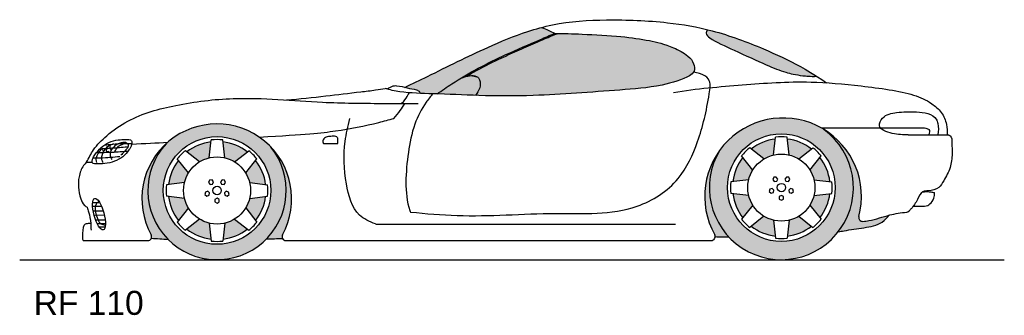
# Model space of a CAD drawing. Header units: millimetres. Extents: x 2.33 to 7.45, y 3.47 to 5.
import ezdxf

# ---------------------------------------------------------------- set-up
doc = ezdxf.new("R2010")
doc.units = ezdxf.units.MM
doc.layers.add('HATCH', color=7, linetype='Continuous')
doc.styles.add('arial', font='ARIAL.TTF')

# ---------------------------------------------------------------- blocks, each defined once
blk = doc.blocks.new('*U15')
at = {"layer": 'HATCH', "color": 251, "linetype": 'Continuous'}
for points in [[(4.4983, 4.6166), (4.7223, 4.6768), (4.6198, 4.6971)], [(4.7223, 4.6768), (4.4983, 4.6166), (4.7209, 4.652)], [(4.6198, 4.6971), (4.7134, 4.7), (4.6666, 4.7111)], [(4.7134, 4.7), (4.6198, 4.6971), (4.7223, 4.6768)], [(4.6922, 4.7112), (4.6666, 4.7111), (4.7134, 4.7)], [(4.6977, 4.6089), (4.7209, 4.652), (4.4983, 4.6166)]]:
    blk.add_solid(points, dxfattribs=at)
blk = doc.blocks.new('*U16')
at = {"layer": 'HATCH', "color": 251, "linetype": 'Continuous'}
for points in [[(6.512, 4.4318), (6.5838, 4.3628), (6.581, 4.3788)], [(6.581, 4.3788), (6.5838, 4.3628), (6.6372, 4.3124)], [(6.5838, 4.3628), (6.6349, 4.2773), (6.6372, 4.3124)], [(5.9699, 4.3244), (5.924, 4.2436), (5.9306, 4.2355)], [(6.6372, 4.3124), (6.6349, 4.2773), (6.678, 4.2356)], [(6.6349, 4.2773), (6.6616, 4.1813), (6.678, 4.2356)], [(5.924, 4.2436), (5.8975, 4.1544), (5.9306, 4.2355)], [(5.9306, 4.2355), (5.8975, 4.1544), (5.9154, 4.1395)], [(6.678, 4.2356), (6.6616, 4.1813), (6.7017, 4.1518)], [(5.8975, 4.1544), (5.8919, 4.0616), (5.9154, 4.1395)], [(6.6616, 4.1813), (6.6622, 4.0817), (6.7017, 4.1518)], [(6.7017, 4.1518), (6.6622, 4.0817), (6.707, 4.0649)], [(5.9154, 4.1395), (5.8919, 4.0616), (5.9254, 4.0428)], [(5.8919, 4.0616), (5.9074, 3.9699), (5.9254, 4.0428)], [(6.6622, 4.0817), (6.6365, 3.9854), (6.707, 4.0649)], [(6.707, 4.0649), (6.6365, 3.9854), (6.6938, 3.9789)], [(5.9254, 4.0428), (5.9074, 3.9699), (5.9599, 3.9519)], [(5.9074, 3.9699), (5.9433, 3.8842), (5.9599, 3.9519)], [(5.9599, 3.9519), (5.9433, 3.8842), (6.0167, 3.8729)], [(6.6365, 3.9854), (6.5864, 3.8993), (6.6938, 3.9789)], [(6.6938, 3.9789), (6.5864, 3.8993), (6.6949, 3.9656)], [(6.6949, 3.9656), (6.5864, 3.8993), (6.7041, 3.956)], [(6.7041, 3.956), (6.5864, 3.8993), (6.7173, 3.9542)], [(6.7173, 3.9542), (6.5864, 3.8993), (6.7987, 3.9407)], [(6.7834, 3.9664), (6.7173, 3.9542), (6.8276, 3.9595)], [(6.8276, 3.9595), (6.7173, 3.9542), (6.7987, 3.9407)], [(6.8508, 3.986), (6.7834, 3.9664), (6.8276, 3.9595)], [(6.7987, 3.9407), (6.5864, 3.8993), (6.7283, 3.9221)], [(5.9433, 3.8842), (5.9452, 3.8794), (6.0167, 3.8729)], [(5.9452, 3.8794), (5.9458, 3.8742), (6.0167, 3.8729)]]:
    blk.add_solid(points, dxfattribs=at)
blk = doc.blocks.new('*U17')
at = {"layer": 'HATCH', "color": 251, "linetype": 'Continuous'}
for points in [[(3.0879, 4.3578), (3.0312, 4.2927), (3.0352, 4.2832)], [(3.6335, 4.3402), (3.6795, 4.2663), (3.6836, 4.2754)], [(3.0312, 4.2927), (2.9903, 4.2168), (3.0352, 4.2832)], [(3.0352, 4.2832), (2.9903, 4.2168), (3.0029, 4.1978)], [(3.6836, 4.2754), (3.6795, 4.2663), (3.719, 4.2015)], [(3.6795, 4.2663), (3.7064, 4.1836), (3.719, 4.2015)], [(2.9903, 4.2168), (2.967, 4.1338), (3.0029, 4.1978)], [(3.0029, 4.1978), (2.967, 4.1338), (2.9932, 4.107)], [(3.719, 4.2015), (3.7064, 4.1836), (3.7382, 4.1219)], [(3.7064, 4.1836), (3.7127, 4.0968), (3.7382, 4.1219)], [(2.967, 4.1338), (2.9626, 4.0477), (2.9932, 4.107)], [(2.9932, 4.107), (2.9626, 4.0477), (3.0066, 4.0167)], [(3.7382, 4.1219), (3.7127, 4.0968), (3.7404, 4.0401)], [(3.7127, 4.0968), (3.698, 4.0111), (3.7404, 4.0401)], [(2.9626, 4.0477), (2.9772, 3.9627), (3.0066, 4.0167)], [(3.0066, 4.0167), (2.9772, 3.9627), (3.0424, 3.9327)], [(3.698, 4.0111), (3.6631, 3.9314), (3.7254, 3.9596)], [(3.7404, 4.0401), (3.698, 4.0111), (3.7254, 3.9596)], [(2.9772, 3.9627), (3.0101, 3.883), (3.0424, 3.9327)], [(3.7254, 3.9596), (3.6631, 3.9314), (3.6939, 3.884)], [(3.0424, 3.9327), (3.0101, 3.883), (3.0981, 3.8603)], [(3.6631, 3.9314), (3.6102, 3.8624), (3.6939, 3.884)], [(3.0101, 3.883), (3.0125, 3.8748), (3.0981, 3.8603)], [(3.0125, 3.8748), (3.0113, 3.8663), (3.0981, 3.8603)], [(3.6939, 3.884), (3.6102, 3.8624), (3.6914, 3.8745)], [(3.6914, 3.8745), (3.6102, 3.8624), (3.6938, 3.8651)]]:
    blk.add_solid(points, dxfattribs=at)
blk = doc.blocks.new('*U18')
at = {"layer": 'HATCH', "color": 251, "linetype": 'Continuous'}
for points in [[(3.4199, 3.9531), (3.3941, 3.9447), (3.5097, 3.9137)], [(3.4442, 3.9654), (3.4199, 3.9531), (3.5097, 3.9137)], [(3.3941, 3.9447), (3.3843, 3.8617), (3.5097, 3.9137)], [(3.5097, 3.9137), (3.3843, 3.8617), (3.4506, 3.8792)]]:
    blk.add_solid(points, dxfattribs=at)
blk = doc.blocks.new('*U19')
at = {"layer": 'HATCH', "color": 251, "linetype": 'Continuous'}
for points in [[(3.5229, 4.0735), (3.5144, 4.0476), (3.5883, 4.017)], [(3.6058, 4.0832), (3.5229, 4.0735), (3.5883, 4.017)], [(3.5144, 4.0476), (3.5021, 4.0233), (3.5883, 4.017)], [(3.5021, 4.0233), (3.5539, 3.9578), (3.5883, 4.017)]]:
    blk.add_solid(points, dxfattribs=at)
blk = doc.blocks.new('*U20')
at = {"layer": 'HATCH', "color": 251, "linetype": 'Continuous'}
for points in [[(3.5539, 4.271), (3.5021, 4.2055), (3.5883, 4.2118)], [(3.5883, 4.2118), (3.5021, 4.2055), (3.6058, 4.1456)], [(3.5021, 4.2055), (3.5144, 4.1812), (3.6058, 4.1456)], [(3.5144, 4.1812), (3.5229, 4.1553), (3.6058, 4.1456)]]:
    blk.add_solid(points, dxfattribs=at)
blk = doc.blocks.new('*U21')
at = {"layer": 'HATCH', "color": 251, "linetype": 'Continuous'}
for points in [[(3.3843, 4.3671), (3.3941, 4.2841), (3.4506, 4.3496)], [(3.4506, 4.3496), (3.3941, 4.2841), (3.5097, 4.3151)], [(3.5097, 4.3151), (3.3941, 4.2841), (3.4199, 4.2757)], [(3.5097, 4.3151), (3.4199, 4.2757), (3.4442, 4.2634)]]:
    blk.add_solid(points, dxfattribs=at)
blk = doc.blocks.new('*U22')
at = {"layer": 'HATCH', "color": 251, "linetype": 'Continuous'}
for points in [[(3.3219, 4.3671), (3.2557, 4.3496), (3.3122, 4.2841)], [(3.2557, 4.3496), (3.1965, 4.3151), (3.3122, 4.2841)], [(3.1965, 4.3151), (3.2863, 4.2757), (3.3122, 4.2841)], [(3.1965, 4.3151), (3.2621, 4.2634), (3.2863, 4.2757)]]:
    blk.add_solid(points, dxfattribs=at)
blk = doc.blocks.new('*U23')
at = {"layer": 'HATCH', "color": 251, "linetype": 'Continuous'}
for points in [[(3.1524, 4.271), (3.1179, 4.2118), (3.2042, 4.2055)], [(3.1179, 4.2118), (3.1004, 4.1456), (3.2042, 4.2055)], [(3.2042, 4.2055), (3.1004, 4.1456), (3.1918, 4.1812)], [(3.1918, 4.1812), (3.1004, 4.1456), (3.1834, 4.1553)]]:
    blk.add_solid(points, dxfattribs=at)
blk = doc.blocks.new('*U24')
at = {"layer": 'HATCH', "color": 251, "linetype": 'Continuous'}
for points in [[(3.1004, 4.0832), (3.1179, 4.017), (3.1834, 4.0735)], [(3.1834, 4.0735), (3.1179, 4.017), (3.1918, 4.0476)], [(3.1918, 4.0476), (3.1179, 4.017), (3.2042, 4.0233)], [(3.2042, 4.0233), (3.1179, 4.017), (3.1524, 3.9578)]]:
    blk.add_solid(points, dxfattribs=at)
blk = doc.blocks.new('*U25')
at = {"layer": 'HATCH', "color": 251, "linetype": 'Continuous'}
for points in [[(3.2621, 3.9654), (3.1965, 3.9137), (3.2863, 3.9531)], [(3.2863, 3.9531), (3.1965, 3.9137), (3.3122, 3.9447)], [(3.3122, 3.9447), (3.1965, 3.9137), (3.3219, 3.8617)], [(3.1965, 3.9137), (3.2557, 3.8792), (3.3219, 3.8617)]]:
    blk.add_solid(points, dxfattribs=at)
blk = doc.blocks.new('*U26')
at = {"layer": 'HATCH', "color": 251, "linetype": 'Continuous'}
for points in [[(6.3312, 3.9597), (6.3215, 3.8767), (6.4469, 3.9287)], [(6.3571, 3.9681), (6.3312, 3.9597), (6.4469, 3.9287)], [(6.3813, 3.9804), (6.3571, 3.9681), (6.4469, 3.9287)], [(6.4469, 3.9287), (6.3215, 3.8767), (6.3877, 3.8942)]]:
    blk.add_solid(points, dxfattribs=at)
blk = doc.blocks.new('*U27')
at = {"layer": 'HATCH', "color": 251, "linetype": 'Continuous'}
for points in [[(6.4516, 4.0626), (6.4392, 4.0383), (6.5255, 4.032)], [(6.46, 4.0885), (6.4516, 4.0626), (6.5255, 4.032)], [(6.5429, 4.0982), (6.46, 4.0885), (6.5255, 4.032)], [(6.4392, 4.0383), (6.491, 3.9728), (6.5255, 4.032)]]:
    blk.add_solid(points, dxfattribs=at)
blk = doc.blocks.new('*U28')
at = {"layer": 'HATCH', "color": 251, "linetype": 'Continuous'}
for points in [[(6.491, 4.286), (6.4392, 4.2205), (6.5255, 4.2268)], [(6.5255, 4.2268), (6.4392, 4.2205), (6.5429, 4.1606)], [(6.4392, 4.2205), (6.4516, 4.1962), (6.5429, 4.1606)], [(6.4516, 4.1962), (6.46, 4.1703), (6.5429, 4.1606)]]:
    blk.add_solid(points, dxfattribs=at)
blk = doc.blocks.new('*U29')
at = {"layer": 'HATCH', "color": 251, "linetype": 'Continuous'}
for points in [[(6.3215, 4.3821), (6.3312, 4.2991), (6.3877, 4.3646)], [(6.3877, 4.3646), (6.3312, 4.2991), (6.4469, 4.3301)], [(6.4469, 4.3301), (6.3312, 4.2991), (6.3571, 4.2907)], [(6.4469, 4.3301), (6.3571, 4.2907), (6.3813, 4.2784)]]:
    blk.add_solid(points, dxfattribs=at)
blk = doc.blocks.new('*U30')
at = {"layer": 'HATCH', "color": 251, "linetype": 'Continuous'}
for points in [[(6.1928, 4.3646), (6.1336, 4.3301), (6.2493, 4.2991)], [(6.2591, 4.3821), (6.1928, 4.3646), (6.2493, 4.2991)], [(6.1336, 4.3301), (6.2234, 4.2907), (6.2493, 4.2991)], [(6.1336, 4.3301), (6.1992, 4.2784), (6.2234, 4.2907)]]:
    blk.add_solid(points, dxfattribs=at)
blk = doc.blocks.new('*U31')
at = {"layer": 'HATCH', "color": 251, "linetype": 'Continuous'}
for points in [[(6.0895, 4.286), (6.055, 4.2268), (6.1413, 4.2205)], [(6.055, 4.2268), (6.0376, 4.1606), (6.1413, 4.2205)], [(6.1413, 4.2205), (6.0376, 4.1606), (6.1289, 4.1962)], [(6.1289, 4.1962), (6.0376, 4.1606), (6.1205, 4.1703)]]:
    blk.add_solid(points, dxfattribs=at)
blk = doc.blocks.new('*U32')
at = {"layer": 'HATCH', "color": 251, "linetype": 'Continuous'}
for points in [[(6.0376, 4.0982), (6.055, 4.032), (6.1205, 4.0885)], [(6.1205, 4.0885), (6.055, 4.032), (6.1289, 4.0626)], [(6.1289, 4.0626), (6.055, 4.032), (6.1413, 4.0383)], [(6.1413, 4.0383), (6.055, 4.032), (6.0895, 3.9728)]]:
    blk.add_solid(points, dxfattribs=at)
blk = doc.blocks.new('*U33')
at = {"layer": 'HATCH', "color": 251, "linetype": 'Continuous'}
for points in [[(6.1992, 3.9804), (6.1336, 3.9287), (6.2234, 3.9681)], [(6.2234, 3.9681), (6.1336, 3.9287), (6.2493, 3.9597)], [(6.2493, 3.9597), (6.1336, 3.9287), (6.2591, 3.8767)], [(6.1336, 3.9287), (6.1928, 3.8942), (6.2591, 3.8767)]]:
    blk.add_solid(points, dxfattribs=at)
blk = doc.blocks.new('*U34')
at = {"layer": 'HATCH', "linetype": 'Continuous'}
for points in [[(3.3211, 4.4594), (3.2364, 4.4432), (3.4073, 4.4567)], [(3.1574, 4.4088), (3.0879, 4.3578), (3.2807, 4.3849)], [(3.2364, 4.4432), (3.1574, 4.4088), (3.4908, 4.435)], [(3.4908, 4.435), (3.1574, 4.4088), (3.5674, 4.3955)], [(3.1574, 4.4088), (3.3531, 4.3944), (3.5674, 4.3955)], [(3.1574, 4.4088), (3.2807, 4.3849), (3.3531, 4.3944)], [(3.4073, 4.4567), (3.2364, 4.4432), (3.4908, 4.435)], [(3.0879, 4.3578), (3.0328, 4.2787), (3.2131, 4.3569)], [(3.2131, 4.3569), (3.0328, 4.2787), (3.1551, 4.3124)], [(3.2807, 4.3849), (3.0879, 4.3578), (3.2131, 4.3569)], [(3.5674, 4.3955), (3.3531, 4.3944), (3.4256, 4.3849)], [(3.5674, 4.3955), (3.4256, 4.3849), (3.6335, 4.3402)], [(3.4256, 4.3849), (3.4931, 4.3569), (3.6335, 4.3402)], [(3.4931, 4.3569), (3.5511, 4.3124), (3.6335, 4.3402)], [(3.1551, 4.3124), (3.0328, 4.2787), (3.1106, 4.2544)], [(3.6335, 4.3402), (3.5511, 4.3124), (3.6834, 4.2577)], [(3.5511, 4.3124), (3.5956, 4.2544), (3.6834, 4.2577)], [(3.0328, 4.2787), (3.0007, 4.1879), (3.1106, 4.2544)], [(3.1106, 4.2544), (3.0007, 4.1879), (3.0827, 4.1869)], [(3.6834, 4.2577), (3.5956, 4.2544), (3.7095, 4.165)], [(3.5956, 4.2544), (3.6236, 4.1869), (3.7095, 4.165)], [(3.0007, 4.1879), (2.9938, 4.0919), (3.0827, 4.1869)], [(3.0827, 4.1869), (2.9938, 4.0919), (3.0731, 4.1144)], [(3.6236, 4.1869), (3.6331, 4.1144), (3.7095, 4.165)], [(3.7095, 4.165), (3.6331, 4.1144), (3.7102, 4.0687)], [(3.0731, 4.1144), (2.9938, 4.0919), (3.0827, 4.0419)], [(3.6331, 4.1144), (3.6236, 4.0419), (3.7102, 4.0687)], [(2.9938, 4.0919), (3.0127, 3.9974), (3.0827, 4.0419)], [(3.7102, 4.0687), (3.6236, 4.0419), (3.6853, 3.9757)], [(3.0827, 4.0419), (3.0127, 3.9974), (3.1106, 3.9744)], [(3.0127, 3.9974), (3.0559, 3.9113), (3.1106, 3.9744)], [(3.6236, 4.0419), (3.5956, 3.9744), (3.6853, 3.9757)], [(3.1106, 3.9744), (3.0559, 3.9113), (3.1551, 3.9164)], [(3.5956, 3.9744), (3.5511, 3.9164), (3.6367, 3.8926)], [(3.6853, 3.9757), (3.5956, 3.9744), (3.6367, 3.8926)], [(3.1551, 3.9164), (3.0559, 3.9113), (3.2131, 3.8719)], [(3.0559, 3.9113), (3.1204, 3.8398), (3.2131, 3.8719)], [(3.5511, 3.9164), (3.4931, 3.8719), (3.6367, 3.8926)], [(3.2131, 3.8719), (3.1204, 3.8398), (3.2807, 3.8439)], [(3.2807, 3.8439), (3.1204, 3.8398), (3.3531, 3.8344)], [(3.4256, 3.8439), (3.3531, 3.8344), (3.5677, 3.8253)], [(3.4931, 3.8719), (3.4256, 3.8439), (3.5677, 3.8253)], [(3.6367, 3.8926), (3.4931, 3.8719), (3.5677, 3.8253)], [(3.1204, 3.8398), (3.2015, 3.7879), (3.3531, 3.8344)], [(3.3531, 3.8344), (3.2015, 3.7879), (3.5677, 3.8253)], [(3.5677, 3.8253), (3.2015, 3.7879), (3.4834, 3.7788)], [(3.2015, 3.7879), (3.2935, 3.7594), (3.4834, 3.7788)], [(3.4834, 3.7788), (3.2935, 3.7594), (3.3898, 3.7563)]]:
    blk.add_solid(points, dxfattribs=at)
blk = doc.blocks.new('*U35')
at = {"layer": 'HATCH', "linetype": 'Continuous'}
for points in [[(6.178, 4.4731), (6.0986, 4.4388), (6.4337, 4.4688)], [(6.4337, 4.4688), (6.0986, 4.4388), (6.512, 4.4318)], [(6.2629, 4.49), (6.178, 4.4731), (6.3495, 4.4885)], [(6.3495, 4.4885), (6.178, 4.4731), (6.4337, 4.4688)], [(6.0986, 4.4388), (6.0282, 4.3885), (6.2903, 4.4094)], [(6.2903, 4.4094), (6.0282, 4.3885), (6.2178, 4.3999)], [(6.0986, 4.4388), (6.2903, 4.4094), (6.512, 4.4318)], [(6.512, 4.4318), (6.2903, 4.4094), (6.3627, 4.3999)], [(6.512, 4.4318), (6.3627, 4.3999), (6.5816, 4.3655)], [(6.0282, 4.3885), (5.9699, 4.3244), (6.1503, 4.3719)], [(6.1503, 4.3719), (5.9699, 4.3244), (6.0923, 4.3274)], [(6.2178, 4.3999), (6.0282, 4.3885), (6.1503, 4.3719)], [(6.3627, 4.3999), (6.4303, 4.3719), (6.5816, 4.3655)], [(6.4303, 4.3719), (6.4882, 4.3274), (6.5816, 4.3655)], [(6.5816, 4.3655), (6.4882, 4.3274), (6.632, 4.2837)], [(5.9699, 4.3244), (5.9309, 4.2366), (6.0478, 4.2694)], [(6.0923, 4.3274), (5.9699, 4.3244), (6.0478, 4.2694)], [(6.4882, 4.3274), (6.5327, 4.2694), (6.632, 4.2837)], [(6.0478, 4.2694), (5.9309, 4.2366), (6.0198, 4.2019)], [(6.632, 4.2837), (6.5327, 4.2694), (6.66, 4.1918)], [(6.5327, 4.2694), (6.5607, 4.2019), (6.66, 4.1918)], [(5.9309, 4.2366), (5.9155, 4.1417), (6.0198, 4.2019)], [(6.0198, 4.2019), (5.9155, 4.1417), (6.0103, 4.1294)], [(6.5607, 4.2019), (6.5703, 4.1294), (6.66, 4.1918)], [(6.66, 4.1918), (6.5703, 4.1294), (6.6637, 4.0957)], [(5.9155, 4.1417), (5.9246, 4.046), (6.0103, 4.1294)], [(6.0103, 4.1294), (5.9246, 4.046), (6.0198, 4.0569)], [(6.5703, 4.1294), (6.5607, 4.0569), (6.6637, 4.0957)], [(6.0198, 4.0569), (5.9246, 4.046), (6.0478, 3.9894)], [(6.5607, 4.0569), (6.5327, 3.9894), (6.6429, 4.0019)], [(6.6637, 4.0957), (6.5607, 4.0569), (6.6429, 4.0019)], [(5.9246, 4.046), (5.9579, 3.9558), (6.0478, 3.9894)], [(6.6429, 4.0019), (6.5327, 3.9894), (6.5989, 3.9164)], [(6.0478, 3.9894), (5.9579, 3.9558), (6.0923, 3.9314)], [(5.9579, 3.9558), (6.0129, 3.877), (6.0923, 3.9314)], [(6.5327, 3.9894), (6.4882, 3.9314), (6.5989, 3.9164)], [(6.0923, 3.9314), (6.0129, 3.877), (6.1503, 3.8869)], [(6.4882, 3.9314), (6.4303, 3.8869), (6.5989, 3.9164)], [(6.5989, 3.9164), (6.4303, 3.8869), (6.5346, 3.8449)], [(6.1503, 3.8869), (6.0129, 3.877), (6.2178, 3.8589)], [(6.0129, 3.877), (6.0862, 3.8148), (6.2178, 3.8589)], [(6.2178, 3.8589), (6.0862, 3.8148), (6.2903, 3.8494)], [(6.2903, 3.8494), (6.0862, 3.8148), (6.5346, 3.8449)], [(6.5346, 3.8449), (6.0862, 3.8148), (6.4543, 3.7922)], [(6.3627, 3.8589), (6.2903, 3.8494), (6.5346, 3.8449)], [(6.4303, 3.8869), (6.3627, 3.8589), (6.5346, 3.8449)], [(6.0862, 3.8148), (6.1729, 3.7732), (6.4543, 3.7922)], [(6.4543, 3.7922), (6.1729, 3.7732), (6.3632, 3.7616)], [(6.1729, 3.7732), (6.2673, 3.7551), (6.3632, 3.7616)]]:
    blk.add_solid(points, dxfattribs=at)
blk = doc.blocks.new('*U36')
at = {"layer": 'HATCH', "linetype": 'Continuous'}
for points in [[(5.1095, 4.9322), (4.8584, 4.8998), (4.7947, 4.7919)], [(4.9494, 4.9341), (4.8584, 4.8998), (5.1095, 4.9322)], [(5.0424, 4.9627), (4.9494, 4.9341), (5.1095, 4.9322)], [(5.1061, 4.9234), (5.0932, 4.9183), (5.385, 4.9208)], [(5.385, 4.9208), (5.0932, 4.9183), (5.5056, 4.9095)], [(5.1286, 4.9317), (5.1061, 4.9234), (5.2536, 4.9276)], [(5.2536, 4.9276), (5.1061, 4.9234), (5.385, 4.9208)], [(4.8584, 4.8998), (4.6806, 4.8209), (4.7947, 4.7919)], [(4.9905, 4.8735), (4.8743, 4.8225), (5.7121, 4.8635)], [(5.0488, 4.8988), (4.9905, 4.8735), (5.6084, 4.8931)], [(5.6084, 4.8931), (4.9905, 4.8735), (5.6575, 4.8819)], [(5.6575, 4.8819), (4.9905, 4.8735), (5.7121, 4.8635)], [(5.0778, 4.9116), (5.0488, 4.8988), (5.5056, 4.9095)], [(5.5056, 4.9095), (5.0488, 4.8988), (5.6084, 4.8931)], [(5.0932, 4.9183), (5.0778, 4.9116), (5.5056, 4.9095)], [(4.6806, 4.8209), (4.3308, 4.6508), (4.7947, 4.7919)], [(4.8743, 4.8225), (4.7598, 4.7678), (5.8051, 4.8125)], [(5.7121, 4.8635), (4.8743, 4.8225), (5.7761, 4.8327)], [(5.7761, 4.8327), (4.8743, 4.8225), (5.8051, 4.8125)], [(4.7947, 4.7919), (4.3308, 4.6508), (4.6425, 4.7107)], [(4.7598, 4.7678), (4.6485, 4.7072), (4.6905, 4.7114)], [(4.7598, 4.7678), (4.6905, 4.7114), (5.8368, 4.7609)], [(5.8051, 4.8125), (4.7598, 4.7678), (5.8261, 4.7891)], [(5.8261, 4.7891), (4.7598, 4.7678), (5.8368, 4.7609)], [(5.8368, 4.7609), (4.6905, 4.7114), (5.8349, 4.7334)], [(5.8349, 4.7334), (4.6905, 4.7114), (5.8199, 4.716)], [(5.8199, 4.716), (4.6905, 4.7114), (5.7976, 4.7034)], [(4.6425, 4.7107), (4.3308, 4.6508), (4.3736, 4.6422)], [(4.6425, 4.7107), (4.3736, 4.6422), (4.4983, 4.6166)], [(4.6905, 4.7114), (4.7097, 4.7038), (5.7976, 4.7034)], [(4.7097, 4.7038), (4.7203, 4.686), (5.7976, 4.7034)], [(4.7228, 4.6651), (4.7188, 4.6446), (5.6788, 4.665)], [(5.6788, 4.665), (4.7188, 4.6446), (5.5521, 4.6453)], [(5.7976, 4.7034), (4.7203, 4.686), (5.742, 4.6818)], [(4.7203, 4.686), (4.7228, 4.6651), (5.742, 4.6818)], [(5.742, 4.6818), (4.7228, 4.6651), (5.6788, 4.665)], [(4.3736, 4.6422), (4.3964, 4.6353), (4.4983, 4.6166)], [(4.3964, 4.6353), (4.4057, 4.6291), (4.4983, 4.6166)], [(4.4057, 4.6291), (4.4081, 4.6195), (4.4983, 4.6166)], [(4.7188, 4.6446), (4.6977, 4.6089), (5.4286, 4.6353)], [(5.4286, 4.6353), (4.6977, 4.6089), (5.1848, 4.6176)], [(5.1848, 4.6176), (4.6977, 4.6089), (4.9417, 4.607)], [(5.5521, 4.6453), (4.7188, 4.6446), (5.4286, 4.6353)]]:
    blk.add_solid(points, dxfattribs=at)
blk = doc.blocks.new('*U37')
at = {"layer": 'HATCH', "linetype": 'Continuous'}
for points in [[(5.9041, 4.9515), (5.8993, 4.9352), (6.0529, 4.907)], [(5.9002, 4.9271), (6.0529, 4.907), (5.8993, 4.9352)], [(6.0529, 4.907), (5.9002, 4.9271), (6.1959, 4.8513)], [(5.9093, 4.9147), (6.1959, 4.8513), (5.9002, 4.9271)], [(6.1959, 4.8513), (5.9093, 4.9147), (6.3292, 4.7901)], [(5.9397, 4.8949), (6.3292, 4.7901), (5.9093, 4.9147)], [(6.3292, 4.7901), (5.9397, 4.8949), (6.3941, 4.756)], [(6.0166, 4.8566), (6.3941, 4.756), (5.9397, 4.8949)], [(6.3941, 4.756), (6.0166, 4.8566), (6.4289, 4.7361)], [(6.1836, 4.7804), (6.4289, 4.7361), (6.0166, 4.8566)], [(6.4289, 4.7361), (6.1836, 4.7804), (6.4742, 4.7082)], [(6.2503, 4.7518), (6.4742, 4.7082), (6.1836, 4.7804)], [(6.4742, 4.7082), (6.2503, 4.7518), (6.4379, 4.7083)], [(6.3066, 4.7317), (6.4379, 4.7083), (6.2503, 4.7518)], [(6.4379, 4.7083), (6.3066, 4.7317), (6.4111, 4.7103)], [(6.3696, 4.7163), (6.4111, 4.7103), (6.3066, 4.7317)]]:
    blk.add_solid(points, dxfattribs=at)

msp = doc.modelspace()

# ---------------------------------------------------------------- linework, layer by layer
for p, q in [((6.4984, 4.4397), (6.8064, 4.4397)), ((6.8064, 4.4397), (7.0148, 4.4397)), ((3.3122, 4.2841), (3.3231, 4.3773)), ((3.3941, 4.2841), (3.3831, 4.3773)), ((3.9063, 4.3596), (3.9815, 4.359)), ((3.9815, 4.359), (3.9809, 4.386)), ((6.2493, 4.2991), (6.2603, 4.3923)), ((6.3312, 4.2991), (6.3203, 4.3923)), ((6.9504, 4.404), (7.164, 4.404)), ((3.2621, 4.2634), (3.1884, 4.3215)), ((3.4442, 4.2634), (3.5178, 4.3215)), ((6.1992, 4.2784), (6.1256, 4.3365)), ((6.3813, 4.2784), (6.4549, 4.3365)), ((3.2042, 4.2055), (3.146, 4.2791)), ((3.5021, 4.2055), (3.5602, 4.2791)), ((6.1413, 4.2205), (6.0832, 4.2941)), ((6.4392, 4.2205), (6.4974, 4.2941)), ((3.1834, 4.1553), (3.0902, 4.1444)), ((3.5229, 4.1553), (3.616, 4.1444)), ((6.1205, 4.1703), (6.0274, 4.1594)), ((6.46, 4.1703), (6.5532, 4.1594)), ((3.1834, 4.0735), (3.0902, 4.0844)), ((3.5229, 4.0735), (3.616, 4.0844)), ((6.1205, 4.0885), (6.0274, 4.0994)), ((6.46, 4.0885), (6.5532, 4.0994)), ((3.2042, 4.0233), (3.146, 3.9497)), ((3.5021, 4.0233), (3.5602, 3.9497)), ((6.1413, 4.0383), (6.0832, 3.9647)), ((6.4392, 4.0383), (6.4974, 3.9647)), ((3.2621, 3.9654), (3.1884, 3.9073)), ((3.4442, 3.9654), (3.5178, 3.9073)), ((6.1992, 3.9804), (6.1256, 3.9223)), ((6.2493, 3.9597), (6.2603, 3.8665)), ((6.3312, 3.9597), (6.3203, 3.8665)), ((6.3813, 3.9804), (6.4549, 3.9223)), ((3.3122, 3.9447), (3.3231, 3.8515)), ((3.3941, 3.9447), (3.3831, 3.8515)), ((4.1848, 3.9391), (5.7388, 3.9391)), ((2.6556, 3.8534), (2.9926, 3.8534)), ((3.7114, 3.8544), (5.9258, 3.8544)), ((2.3259, 3.7544), (7.4507, 3.7544))]:
    msp.add_line(p, q)
at = {"color": 252}
for p, q in [((2.7056, 4.0516), (2.7421, 4.0518)), ((2.7053, 4.0326), (2.7517, 4.0329)), ((2.7081, 4.009), (2.7604, 4.0093)), ((2.7129, 3.9868), (2.7664, 3.9871)), ((2.7205, 3.9622), (2.7707, 3.9626)), ((2.7288, 3.9424), (2.772, 3.9426)), ((2.7382, 3.9257), (2.7708, 3.926))]:
    msp.add_line(p, q, dxfattribs=at)
for points in [[(3.3142, 4.168), (3.309, 4.1562), (3.3165, 4.1458), (3.3293, 4.1472), (3.3345, 4.1589), (3.327, 4.1693)], [(3.392, 4.168), (3.3793, 4.1693), (3.3717, 4.1589), (3.3769, 4.1472), (3.3897, 4.1458), (3.3973, 4.1562)], [(6.2513, 4.183), (6.2461, 4.1712), (6.2537, 4.1608), (6.2664, 4.1622), (6.2717, 4.1739), (6.2641, 4.1843)], [(6.3292, 4.183), (6.3164, 4.1843), (6.3089, 4.1739), (6.3141, 4.1622), (6.3268, 4.1608), (6.3344, 4.1712)], [(3.2902, 4.0939), (3.2997, 4.0853), (3.3119, 4.0893), (3.3146, 4.1019), (3.305, 4.1105), (3.2928, 4.1065)], [(3.4161, 4.0939), (3.4134, 4.1065), (3.4012, 4.1105), (3.3917, 4.1019), (3.3943, 4.0893), (3.4065, 4.0853)], [(6.2273, 4.1089), (6.2368, 4.1003), (6.2491, 4.1043), (6.2517, 4.1169), (6.2422, 4.1255), (6.23, 4.1215)], [(6.3532, 4.1089), (6.3506, 4.1215), (6.3383, 4.1255), (6.3288, 4.1169), (6.3315, 4.1043), (6.3437, 4.1003)], [(3.3531, 4.0482), (3.3642, 4.0546), (3.3642, 4.0675), (3.3531, 4.0739), (3.342, 4.0675), (3.342, 4.0546)], [(6.2903, 4.0632), (6.3014, 4.0696), (6.3014, 4.0825), (6.2903, 4.0889), (6.2791, 4.0825), (6.2791, 4.0696)]]:
    msp.add_lwpolyline(points, close=True)
for centre, radius in [((6.2903, 4.1294), 0.28), ((3.3531, 4.1144), 0.28), ((3.3531, 4.1144), 0.1746), ((6.2903, 4.1294), 0.1746), ((6.2903, 4.1294), 0.022), ((3.3531, 4.1144), 0.022)]:
    msp.add_circle(centre, radius)
for centre, radius, start, end in [((3.3517, 4.0708), 0.3898, 331.3677, 208.7987), ((6.2993, 4.0835), 0.4081, 345.1475, 209.2456), ((6.2903, 4.1294), 0.375, 148.6673, 53.7533), ((3.3531, 4.1144), 0.36, 137.4662, 38.8372), ((3.3531, 4.1144), 0.2546, 97.0388, 127.9612), ((3.3531, 4.1144), 0.2646, 83.4899, 96.5101), ((3.3531, 4.1144), 0.2546, 52.0388, 82.9612), ((6.2903, 4.1294), 0.2546, 97.0388, 127.9612), ((6.2903, 4.1294), 0.2646, 83.4899, 96.5101), ((6.2903, 4.1294), 0.2546, 52.0388, 82.9612), ((3.3531, 4.1144), 0.2646, 128.4899, 141.5101), ((3.3531, 4.1144), 0.2646, 38.4899, 51.5101), ((6.2903, 4.1294), 0.2646, 128.4899, 141.5101), ((6.2903, 4.1294), 0.2646, 38.4899, 51.5101), ((3.3531, 4.1144), 0.2546, 142.0388, 172.9612), ((3.3531, 4.1144), 0.2546, 7.0388, 37.9612), ((6.2903, 4.1294), 0.2546, 142.0388, 172.9612), ((6.2903, 4.1294), 0.2546, 7.0388, 37.9612), ((6.2903, 4.1294), 0.2646, 173.4899, 186.5101), ((6.2903, 4.1294), 0.2646, 353.4899, 6.5101), ((3.3531, 4.1144), 0.2646, 173.4899, 186.5101), ((3.3531, 4.1144), 0.2646, 353.4899, 6.5101), ((3.3531, 4.1144), 0.2546, 187.0388, 217.9612), ((3.3531, 4.1144), 0.2546, 322.0388, 352.9612), ((6.2903, 4.1294), 0.2546, 187.0388, 217.9612), ((6.2903, 4.1294), 0.2546, 322.0388, 352.9612), ((6.9405, 4.0219), 0.02, 276.7538, 315.8118), ((3.3531, 4.1144), 0.2646, 218.4899, 231.5101), ((3.3531, 4.1144), 0.2646, 308.4899, 321.5101), ((6.2903, 4.1294), 0.2646, 218.4899, 231.5101), ((6.2903, 4.1294), 0.2646, 308.4899, 321.5101), ((6.7131, 3.9738), 0.02, 165.1475, 274.776), ((3.3531, 4.1144), 0.2546, 232.0388, 262.9612), ((3.3531, 4.1144), 0.2546, 277.0388, 307.9612), ((4.1848, 3.9591), 0.02, 248.1539, 270), ((6.2903, 4.1294), 0.2546, 232.0388, 262.9612), ((6.2903, 4.1294), 0.2546, 277.0388, 307.9612), ((2.9926, 3.8734), 0.02, 270, 28.7987), ((3.3531, 4.1144), 0.2646, 263.4899, 276.5101), ((3.7114, 3.8744), 0.02, 151.3677, 270), ((5.9258, 3.8744), 0.02, 270, 29.2456), ((6.2903, 4.1294), 0.2646, 263.4899, 276.5101)]:
    msp.add_arc(centre, radius, start, end)
msp.add_ellipse((2.7386, 3.9913), major_axis=(-0.0221, 0.0822), ratio=0.305426)
for points, knots in [([(4.3308, 4.6508), (4.3702, 4.6698), (4.5139, 4.7394), (4.7232, 4.8447), (4.9403, 4.9348), (5.1462, 4.9926), (5.3924, 5.006), (5.6706, 4.9963), (5.9447, 4.9497), (6.1852, 4.8595), (6.3583, 4.7781), (6.4539, 4.7221), (6.526, 4.6746)], [5.233644, 5.233644, 5.233644, 5.233644, 18.10171, 52.250787, 74.18634, 87.207126, 115.004202, 146.218279, 169.170575, 196.331217, 217.924199, 228.933092, 228.933092, 228.933092, 228.933092]), ([(5.1095, 4.9322), (5.1564, 4.931), (5.2675, 4.9278), (5.4572, 4.9177), (5.5993, 4.8965), (5.6976, 4.874), (5.8023, 4.8211), (5.8368, 4.7788), (5.8403, 4.73), (5.7924, 4.6952), (5.6449, 4.6507), (5.3687, 4.6317), (5.0557, 4.6052), (4.73, 4.6058), (4.499, 4.6179), (4.3479, 4.62), (4.2656, 4.6345), (4.2404, 4.6414), (4.2284, 4.645)], [1.400739, 1.400739, 1.400739, 1.400739, 15.220588, 33.948283, 50.596973, 64.771138, 71.949519, 76.785646, 80.806318, 85.178075, 99.944956, 120.901824, 165.240627, 193.080258, 216.533571, 233.412756, 237.408522, 241.098628, 241.098628, 241.098628, 241.098628]), ([(5.0424, 4.9627), (5.0549, 4.9579), (5.0776, 4.9486), (5.0996, 4.9374), (5.1095, 4.9322)], [2.107572, 2.107572, 2.107572, 2.107572, 6.040678, 9.347092, 9.347092, 9.347092, 9.347092]), ([(5.9041, 4.9515), (5.8999, 4.9403), (5.8969, 4.9236), (5.9372, 4.8924), (6.0534, 4.8401), (6.2162, 4.7646), (6.302, 4.7309), (6.3765, 4.7133), (6.4397, 4.7073), (6.4742, 4.7082)], [0.953973, 0.953973, 0.953973, 0.953973, 2.200548, 6.022025, 18.836131, 34.655711, 47.95931, 57.749933, 62.403923, 62.403923, 62.403923, 62.403923]), ([(4.3602, 4.0019), (4.4409, 3.9943), (4.6923, 3.9715), (5.0829, 4.007), (5.4931, 3.9803), (5.7626, 4.1512), (5.867, 4.3824), (5.9053, 4.5478), (5.9273, 4.6944), (5.8723, 4.7227), (5.8434, 4.7281), (5.8329, 4.7293)], [1.53317, 1.53317, 1.53317, 1.53317, 25.342073, 75.692491, 117.49802, 142.717242, 164.021827, 189.181671, 196.647031, 202.048279, 205.164073, 205.164073, 205.164073, 205.164073]), ([(4.6198, 4.6971), (4.6259, 4.6996), (4.6446, 4.7067), (4.6745, 4.7143), (4.7086, 4.7098), (4.7241, 4.6821), (4.7235, 4.6453), (4.7072, 4.6213), (4.6977, 4.6089)], [2.420085, 2.420085, 2.420085, 2.420085, 4.372723, 8.331287, 11.637362, 13.264331, 17.23123, 21.728135, 21.728135, 21.728135, 21.728135]), ([(5.7293, 4.6247), (5.8499, 4.645), (6.0988, 4.6641), (6.3889, 4.6877), (6.7026, 4.6611), (6.9571, 4.6256), (7.0578, 4.5798), (7.127, 4.5239), (7.1524, 4.4626), (7.153, 4.422), (7.153, 4.404)], [0, 0, 0, 0, 35.987189, 73.543133, 97.33995, 122.000427, 134.169109, 140.960477, 147.598796, 152.873237, 152.873237, 152.873237, 152.873237]), ([(3.7152, 4.5853), (3.7832, 4.5916), (3.9119, 4.6042), (4.0661, 4.6241), (4.1695, 4.6355), (4.2118, 4.6422), (4.2284, 4.645)], [7.155404, 7.155404, 7.155404, 7.155404, 27.269125, 45.239255, 52.91597, 57.868028, 57.868028, 57.868028, 57.868028]), ([(4.2368, 4.6425), (4.2406, 4.6442), (4.2538, 4.6504), (4.2701, 4.6603), (4.3033, 4.6592), (4.341, 4.6462), (4.3797, 4.6428), (4.4075, 4.6308), (4.4083, 4.6223), (4.4081, 4.6195)], [0.887293, 0.887293, 0.887293, 0.887293, 2.126395, 5.27186, 6.31732, 11.978496, 16.843647, 18.779917, 19.625992, 19.625992, 19.625992, 19.625992]), ([(4.3153, 4.5674), (4.3204, 4.5732), (4.3351, 4.5904), (4.3467, 4.6099), (4.354, 4.6229)], [0.888615, 0.888615, 0.888615, 0.888615, 3.164142, 7.553959, 7.553959, 7.553959, 7.553959]), ([(4.4754, 4.6173), (4.4638, 4.6029), (4.4259, 4.5546), (4.3734, 4.454), (4.3465, 4.3104), (4.3314, 4.16), (4.3407, 4.0536), (4.3592, 4.0045), (4.3602, 4.0019)], [1.334213, 1.334213, 1.334213, 1.334213, 6.793111, 19.388953, 34.256731, 49.422508, 64.063411, 64.882028, 64.882028, 64.882028, 64.882028]), ([(4.2736, 4.4896), (4.2849, 4.5028), (4.3056, 4.5277), (4.3234, 4.5547), (4.3313, 4.5674)], [1.465852, 1.465852, 1.465852, 1.465852, 6.601904, 10.986969, 10.986969, 10.986969, 10.986969]), ([(6.9504, 4.404), (6.9244, 4.4043), (6.8744, 4.4049), (6.7856, 4.4361), (6.8213, 4.5087), (6.9006, 4.5236), (6.9906, 4.5263), (7.0877, 4.5139), (7.1102, 4.4513), (7.1073, 4.4239), (7.1045, 4.404)], [0, 0, 0, 0, 8.229565, 15.82671, 19.917185, 27.632977, 37.82135, 48.589846, 50.856245, 56.648778, 56.648778, 56.648778, 56.648778]), ([(3.573, 4.3918), (3.8191, 4.4063), (3.9709, 4.4208), (4.1476, 4.4551), (4.2475, 4.4823), (4.2736, 4.4896)], [85.307552, 85.307552, 85.307552, 85.307552, 107.673333, 130.193461, 138.158068, 138.158068, 138.158068, 138.158068]), ([(4.1774, 3.9405), (4.1467, 3.9528), (4.0618, 3.9903), (4.0169, 4.1678), (4.0084, 4.3369), (4.0345, 4.4485), (4.0437, 4.488)], [1.253688, 1.253688, 1.253688, 1.253688, 10.76729, 28.387926, 50.422453, 62.516679, 62.516679, 62.516679, 62.516679]), ([(7.0148, 4.4397), (7.0239, 4.4402), (7.0386, 4.4409), (7.0656, 4.4311), (7.0618, 4.4151), (7.0574, 4.404)], [0, 0, 0, 0, 2.736587, 4.438388, 7.306758, 7.306758, 7.306758, 7.306758]), ([(2.702, 4.2617), (2.7041, 4.259), (2.7096, 4.2531), (2.733, 4.2517), (2.7707, 4.253), (2.8191, 4.2644), (2.8641, 4.2869), (2.8922, 4.3207), (2.9091, 4.3478), (2.9113, 4.3809), (2.8721, 4.3798), (2.8361, 4.3788), (2.7893, 4.3676), (2.7475, 4.3391), (2.7218, 4.3068), (2.7051, 4.2809), (2.7025, 4.2673), (2.702, 4.2617)], [0.403218, 0.403218, 0.403218, 0.403218, 1.338499, 2.774544, 7.245411, 12.274602, 17.106547, 21.829658, 24.8403, 26.827734, 29.847231, 33.577843, 38.523662, 43.403492, 48.226149, 50.642792, 52.308265, 52.308265, 52.308265, 52.308265]), ([(3.9809, 4.386), (3.9793, 4.3886), (3.9735, 4.3983), (3.9504, 4.3963), (3.9289, 4.3948), (3.9086, 4.3872), (3.9039, 4.373), (3.904, 4.3642), (3.9058, 4.3605), (3.9063, 4.3596)], [0, 0, 0, 0, 0.841332, 3.221751, 5.685474, 7.686236, 8.915263, 9.858254, 10.159549, 10.159549, 10.159549, 10.159549]), ([(7.153, 4.404), (7.1589, 4.403), (7.1783, 4.3995), (7.1774, 4.3523), (7.1805, 4.3016), (7.1725, 4.2301), (7.1411, 4.1751), (7.1104, 4.1221), (7.0656, 4.1123), (7.0175, 4.1118), (6.9987, 4.0619), (6.9756, 4.0296), (6.9586, 4.0118), (6.9548, 4.0079)], [0, 0, 0, 0, 1.643815, 5.36392, 10.945998, 18.089367, 25.488803, 29.793834, 35.281722, 38.134747, 43.036656, 48.695356, 50.280735, 50.280735, 50.280735, 50.280735]), ([(2.6742, 4.2617), (2.6688, 4.2562), (2.6483, 4.2353), (2.6325, 4.1889), (2.63, 4.1291), (2.6385, 4.0782), (2.6566, 4.0407), (2.6721, 4.0301), (2.6769, 4.0273)], [0, 0, 0, 0, 2.257098, 8.564141, 13.76048, 19.81077, 23.743067, 25.383883, 25.383883, 25.383883, 25.383883]), ([(2.6742, 4.2617), (2.6769, 4.2617), (2.6862, 4.2617), (2.6955, 4.2615), (2.702, 4.2617)], [0, 0, 0, 0, 0.806929, 2.73599, 2.73599, 2.73599, 2.73599]), ([(6.9757, 4.0312), (6.9888, 4.0326), (7.0138, 4.0351), (7.0459, 4.0312), (7.069, 4.0489), (7.0879, 4.0702), (7.0873, 4.093), (7.0871, 4.1031)], [0.074693, 0.074693, 0.074693, 0.074693, 4.024425, 7.574131, 8.844269, 12.45855, 15.359462, 15.359462, 15.359462, 15.359462]), ([(7.0264, 4.1076), (7.0292, 4.1078), (7.0431, 4.1086), (7.0637, 4.109), (7.0808, 4.1047), (7.0871, 4.1031)], [1.684678, 1.684678, 1.684678, 1.684678, 2.495842, 5.790931, 7.681964, 7.681964, 7.681964, 7.681964]), ([(2.6769, 4.0273), (2.6797, 4.0193), (2.689, 3.992), (2.6955, 3.9514), (2.6967, 3.9191), (2.6972, 3.9072)], [0.812443, 0.812443, 0.812443, 0.812443, 3.281741, 9.315073, 12.810699, 12.810699, 12.810699, 12.810699]), ([(6.7148, 3.9539), (6.7253, 3.9548), (6.7728, 3.9603), (6.8464, 3.9888), (6.913, 3.9985), (6.9429, 4.002)], [4.272379, 4.272379, 4.272379, 4.272379, 7.378423, 18.37718, 27.194311, 27.194311, 27.194311, 27.194311]), ([(6.5864, 3.8993), (6.5964, 3.9013), (6.6406, 3.9095), (6.7168, 3.9196), (6.8073, 3.9353), (6.8407, 3.9718), (6.8508, 3.986)], [67.251345, 67.251345, 67.251345, 67.251345, 70.310199, 80.783392, 90.774527, 95.975796, 95.975796, 95.975796, 95.975796]), ([(2.6556, 3.8534), (2.655, 3.865), (2.6541, 3.8871), (2.6569, 3.9142), (2.6612, 3.9413), (2.6809, 3.9435), (2.6914, 3.9445), (2.6951, 3.9448)], [0.559584, 0.559584, 0.559584, 0.559584, 3.96334, 6.995423, 8.994533, 10.965322, 12.063418, 12.063418, 12.063418, 12.063418]), ([(5.9458, 3.8742), (5.9579, 3.8737), (5.9815, 3.8728), (6.0051, 3.8728), (6.0167, 3.8729)], [3.022304, 3.022304, 3.022304, 3.022304, 6.640851, 10.110902, 10.110902, 10.110902, 10.110902])]:
    msp.add_open_spline(points, degree=3, knots=knots)
for points, knots in [([(4.4983, 4.6166), (4.5237, 4.6344), (4.6367, 4.7128), (4.8179, 4.8069), (5.001, 4.884), (5.0852, 4.9214), (5.1095, 4.9322)], [1.122228, 1.122228, 1.122228, 1.122228, 10.238746, 41.61445, 60.925585, 68.754696, 68.754696, 68.754696, 68.754696]), ([(4.6485, 4.7072), (4.6614, 4.7148), (4.6745, 4.7223), (4.731, 4.7536), (4.7752, 4.7761), (4.8514, 4.8123), (4.883, 4.8266), (4.9466, 4.8546), (4.9786, 4.8683), (5.0353, 4.8929), (5.0602, 4.9038), (5.0923, 4.918), (5.0996, 4.9213), (5.1286, 4.9317)], [18.356892, 18.356892, 18.356892, 18.356892, 22.802251, 22.802251, 37.407036, 37.407036, 47.642432, 47.642432, 57.877828, 57.877828, 65.856631, 65.856631, 68.20775, 68.20775, 68.20775, 68.20775]), ([(2.7651, 4.3502), (2.7749, 4.3518), (2.8232, 4.3587), (2.8722, 4.3584), (2.9112, 4.3581)], [1.885337, 1.885337, 1.885337, 1.885337, 4.860919, 16.53835, 16.53835, 16.53835, 16.53835]), ([(2.7265, 4.3121), (2.7526, 4.3123), (2.8081, 4.3131), (2.8634, 4.3178), (2.8926, 4.3203)], [0.766112, 0.766112, 0.766112, 0.766112, 8.595156, 17.40389, 17.40389, 17.40389, 17.40389]), ([(2.7434, 4.3317), (2.7639, 4.333), (2.8111, 4.336), (2.8582, 4.3395), (2.8849, 4.3415)], [1.752528, 1.752528, 1.752528, 1.752528, 7.904257, 15.940848, 15.940848, 15.940848, 15.940848]), ([(2.7082, 4.2846), (2.721, 4.2843), (2.7676, 4.2839), (2.814, 4.2883), (2.8478, 4.2915)], [2.144025, 2.144025, 2.144025, 2.144025, 5.964145, 16.120697, 16.120697, 16.120697, 16.120697])]:
    msp.add_open_spline(points, degree=3, knots=knots, dxfattribs=at)
for points in [[(2.6742, 4.2617), (2.7099, 4.3252), (2.7787, 4.3992), (2.8881, 4.4749), (3.1386, 4.5569), (3.4374, 4.5927), (3.9026, 4.5738), (4.2099, 4.5675), (4.3993, 4.5675)], [(2.8195, 4.312), (2.8292, 4.3319), (2.8548, 4.3524), (2.8651, 4.3556)]]:
    msp.add_spline(points, degree=3)
at = {"color": 251}
for points in [[(2.7605, 4.2588), (2.7535, 4.2735), (2.7657, 4.3203), (2.7907, 4.3479), (2.8144, 4.3581)], [(2.8067, 4.2748), (2.7977, 4.2966), (2.8189, 4.344), (2.8554, 4.3645), (2.8824, 4.3626), (2.8901, 4.3536), (2.8708, 4.3165), (2.8529, 4.2979)], [(2.7272, 4.2594), (2.724, 4.2748), (2.74, 4.3152), (2.758, 4.3351)]]:
    msp.add_spline(points, degree=3, dxfattribs=at)
for points in [[(2.9087, 4.3554), (2.9758, 4.359), (3.0383, 4.3623), (3.0964, 4.3654)], [(3.0113, 3.8663), (3.0402, 3.864), (3.0691, 3.862), (3.0981, 3.8603)], [(3.6102, 3.8624), (3.6381, 3.8633), (3.6659, 3.8641), (3.6938, 3.8651)]]:
    msp.add_open_spline(points, degree=3)
at = {"color": 7}
for points in [[(2.756, 4.3287), (2.7612, 4.3158)], [(2.7862, 4.3344), (2.7766, 4.3254), (2.7753, 4.3184), (2.7913, 4.319)], [(2.7964, 4.3428), (2.7952, 4.3331), (2.8022, 4.3254)]]:
    msp.add_spline(points, degree=3, dxfattribs=at)
at = {"color": 251}
msp.add_open_spline([(2.7391, 4.0567), (2.7327, 4.0526), (2.7119, 4.0368), (2.7235, 3.9877), (2.7384, 3.9415), (2.7629, 3.9353), (2.7718, 3.9341)], degree=3, knots=[0.902091, 0.902091, 0.902091, 0.902091, 3.06748, 8.672488, 13.747975, 16.305739, 16.305739, 16.305739, 16.305739], dxfattribs=at)

# ---------------------------------------------------------------- block references
at = {"layer": 'HATCH', "linetype": 'Continuous'}
for name in ['*U36', '*U37', '*U34', '*U35']:
    msp.add_blockref(name, (0, 0), dxfattribs=at)
at = {"layer": 'HATCH', "color": 251, "linetype": 'Continuous'}
for name in ['*U15', '*U16', '*U17', '*U22', '*U21', '*U30', '*U29', '*U23', '*U20', '*U31', '*U28', '*U24', '*U19', '*U32', '*U27', '*U25', '*U18', '*U33', '*U26']:
    msp.add_blockref(name, (0, 0), dxfattribs=at)

# ---------------------------------------------------------------- texts
at = {"style": 'arial'}
msp.add_text('RF 110', height=0.125, dxfattribs=at).set_placement((2.3987, 3.4674))

doc.saveas('drawing.dxf')
